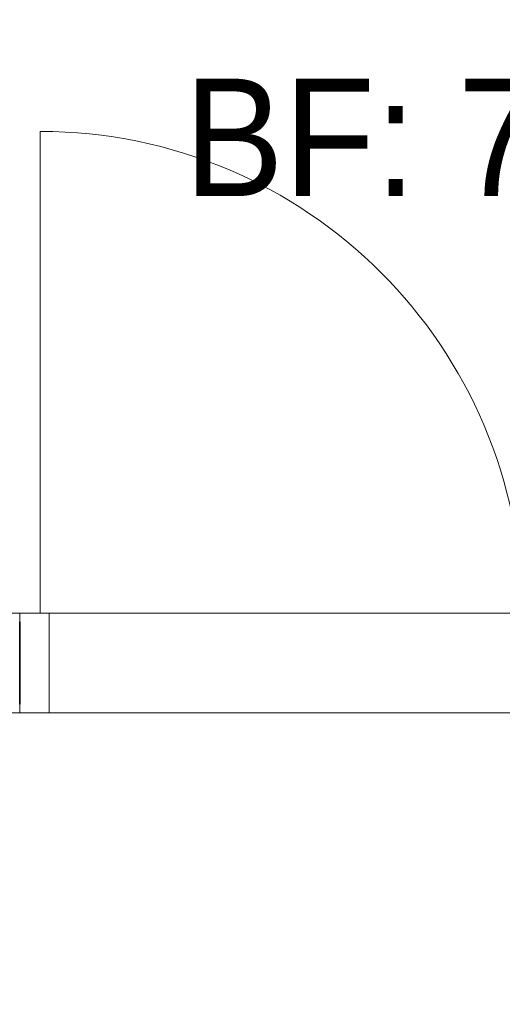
# Model space of a CAD drawing. Header units: metres. Extents: x -7.1 to 26.5, y -14.7 to 18.1.
# Tile 172 of 182: x 16.9 to 17.7, y 7.7 to 9.4. Entities that reach past the tile are written whole.
import ezdxf

# ---------------------------------------------------------------- set-up
doc = ezdxf.new("R2010")
doc.units = ezdxf.units.M
doc.linetypes.add('AUSGEZOGEN', pattern=[0])
for name, color, linetype in [('XR$1$010 Türen', 7, 'AUSGEZOGEN'), ('XR$1$015 Innenwände', 7, 'AUSGEZOGEN'), ('XR$1$080 Raumdefinitionen Kontur', 7, 'AUSGEZOGEN'), ('XR$2$080 Raumdefinitionen Text_1', 7, 'AUSGEZOGEN')]:
    doc.layers.add(name, color=color, linetype=linetype)
doc.styles.add('ARIAL', font='arial.ttf')

msp = doc.modelspace()

# ---------------------------------------------------------------- linework, layer by layer
at = {"layer": 'XR$1$010 Türen', "color": 7, "linetype": 'AUSGEZOGEN', "lineweight": 13, "transparency": 33554687}
for p, q in [((16.8968, 8.3635), (16.8968, 9.1835)), ((16.8618, 8.3635), (16.9118, 8.3635)), ((16.8618, 8.1935), (16.8618, 8.3635)), ((16.8618, 8.3485), (16.8618, 8.3635)), ((16.8618, 8.3485), (16.8618, 8.3635)), ((16.8618, 8.2085), (16.8618, 8.3485)), ((16.8618, 8.2085), (16.8618, 8.3485)), ((16.9118, 8.3635), (16.9118, 8.1935)), ((16.8618, 8.1935), (16.8618, 8.2085)), ((16.8618, 8.1935), (16.8618, 8.2085)), ((16.9118, 8.1935), (16.8618, 8.1935))]:
    msp.add_line(p, q, dxfattribs=at)
msp.add_arc((16.8968, 8.3635), 0.82, 0, 90, dxfattribs=at)
at = {"layer": 'XR$1$015 Innenwände', "color": 7, "linetype": 'AUSGEZOGEN', "lineweight": 18, "transparency": 33554687}
for p, q in [((16.8618, 8.3485), (16.8618, 8.3635)), ((16.8618, 8.1935), (16.8618, 8.2085))]:
    msp.add_line(p, q, dxfattribs=at)
at = {"layer": 'XR$1$015 Innenwände', "color": 7, "linetype": 'AUSGEZOGEN', "lineweight": 35, "transparency": 33554687}
msp.add_line((16.8618, 8.2085), (16.8618, 8.3485), dxfattribs=at)
at = {"layer": 'XR$1$080 Raumdefinitionen Kontur', "color": 8, "linetype": 'AUSGEZOGEN', "lineweight": 13, "transparency": 33554687}
for points in [[(18.6318, 10.7335), (15.2618, 10.7335), (15.2618, 8.3635), (18.6318, 8.3635), (18.6318, 10.7335)], [(15.2618, 6.2385), (17.5158, 6.2385), (17.5158, 5.8735), (17.5118, 5.8735), (17.5118, 3.5835), (18.6318, 3.5835), (18.6318, 8.1935), (15.2618, 8.1935), (15.2618, 6.2385)]]:
    msp.add_lwpolyline(points, close=True, dxfattribs=at)

# ---------------------------------------------------------------- texts
at = {"layer": 'XR$2$080 Raumdefinitionen Text_1', "color": 7, "linetype": 'AUSGEZOGEN', "transparency": 33554687, "insert": (17.1418, 9.9199), "char_height": 0.2, "width": 1.415738, "attachment_point": 1, "line_spacing_factor": 0.903614, "style": 'ARIAL'}
msp.add_mtext('\\A1;{\\fArial|i0|b1;\\H0.200000;\\W0.909091;\\C7;E.15}\\P{\\fArial|i0|b1;\\H0.200000;\\W0.909091;\\C7;DU/WC}\\P{\\fArial|i0|b0;\\H0.200000;\\W0.909091;\\C7;BF: 7.99 m\\fArial|i0|b0;\\H0.600000x;\\S2^ ;}\\P', dxfattribs=at)

doc.saveas('drawing.dxf')
